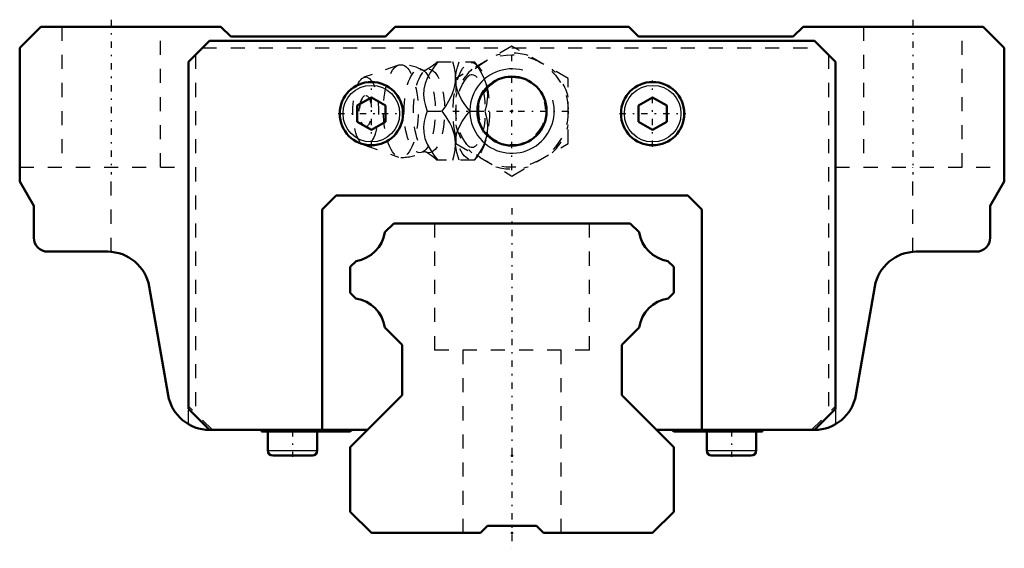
# Model space of a CAD drawing. Header units: millimetres. Extents: x -35 to 35, y -1.1 to 36.5.
import ezdxf

# ---------------------------------------------------------------- set-up
doc = ezdxf.new("R2010")
doc.units = ezdxf.units.MM
doc.linetypes.add('Center', pattern=[1.5, 0.45, -0.5, 0.05, -0.5])
doc.linetypes.add('Dashed', pattern=[2, 1, -1])
for name, color, linetype, lineweight in [('2d ConnectionPoints', 7, 'Continuous', 50), ('AM_0', 7, 'Continuous', 50), ('AM_4', 3, 'Continuous', 25), ('AM_5', 3, 'Continuous', 25), ('AM_7', 7, 'Center', 25), ('AM_9', 6, 'Dashed', 25)]:
    doc.layers.add(name, color=color, linetype=linetype, lineweight=lineweight)

# ---------------------------------------------------------------- blocks, each defined once
blk = doc.blocks.new('1_wafmqhl1auicwgles0fxh3apw________0_in_HSR25M1LB1SS220LG200BM6F585000_2')
at = {"layer": 'AM_5', "linetype": 'Dashed'}
blk.add_arc((0, 30), 2.386, 75, 15, dxfattribs=at)
at = {"layer": 'AM_7'}
for p, q in [((0, 25.8), (0, 34.2)), ((-4.2, 30), (4.2, 30))]:
    blk.add_line(p, q, dxfattribs=at)
at = {"layer": 'AM_9'}
for p, q in [((0, 34.619), (-4, 32.309)), ((4, 32.309), (0, 34.619)), ((-8.065, 33.271), (-10.522, 32.403)), ((-5.317, 33.5), (-2.667, 33.5)), ((-2.371, 33.151), (-2.667, 33.5)), ((-4, 32.309), (-4, 27.691)), ((4, 27.691), (4, 32.309)), ((-6.03, 30), (-4.96, 30)), ((-3.002, 30), (-1.932, 30)), ((-10.522, 27.597), (-8.065, 26.729)), ((-4, 27.691), (0, 25.381)), ((0, 25.381), (4, 27.691)), ((-2.667, 26.5), (-2.371, 26.849)), ((-2.667, 26.5), (-5.317, 26.5))]:
    blk.add_line(p, q, dxfattribs=at)
for points in [[(-6.128, 32.908), (-6.134, 32.904), (-6.166, 32.893), (-6.219, 32.885), (-6.288, 32.889), (-6.328, 32.901), (-6.342, 32.907)], [(-5.273, 33.5), (-5.544, 33.136), (-5.795, 32.763), (-6.013, 32.378), (-6.18, 31.969), (-6.273, 31.554), (-6.286, 31.146), (-6.236, 30.75), (-6.145, 30.371), (-6.03, 30)], [(-5.315, 33.503), (-5.339, 33.48), (-5.495, 33.341), (-5.682, 33.194), (-5.9, 33.044), (-6.129, 32.908)], [(-4.013, 32.311), (-4.013, 32.378), (-4.026, 32.66), (-4.092, 33.086), (-4.203, 33.5)], [(-4.014, 32.369), (-3.965, 32.75), (-3.874, 33.129), (-3.759, 33.5)], [(-2.689, 33.5), (-2.435, 33.141), (-2.208, 32.771), (-2.012, 32.375), (-1.865, 31.97), (-1.796, 31.689), (-1.755, 31.409), (-1.742, 31.122), (-1.755, 30.84), (-1.821, 30.414), (-1.932, 30)], [(-4.96, 30), (-4.706, 30.359), (-4.479, 30.729), (-4.283, 31.125), (-4.136, 31.53), (-4.067, 31.811), (-4.026, 32.091), (-4.013, 32.311)], [(-4.001, 31.936), (-4.002, 31.946), (-4.016, 32.333)], [(-3.002, 30), (-3.399, 30.546), (-3.581, 30.83), (-3.742, 31.122), (-3.908, 31.525), (-4.001, 31.936)], [(-6.03, 30), (-6.143, 29.636), (-6.234, 29.263), (-6.285, 28.878), (-6.275, 28.469), (-6.188, 28.054), (-6.024, 27.646), (-5.803, 27.25), (-5.548, 26.871), (-5.273, 26.5)], [(-4.013, 27.689), (-4.04, 28.03), (-4.093, 28.311), (-4.174, 28.591), (-4.284, 28.878), (-4.419, 29.16), (-4.669, 29.586), (-4.96, 30)], [(-4.003, 28.052), (-3.917, 28.446), (-3.756, 28.851), (-3.532, 29.25), (-3.277, 29.629), (-3.002, 30)], [(-1.932, 30), (-1.833, 29.641), (-1.767, 29.271), (-1.742, 28.875), (-1.77, 28.47), (-1.822, 28.189), (-1.903, 27.909), (-2.013, 27.622), (-2.148, 27.34), (-2.398, 26.914), (-2.689, 26.5)], [(-4.014, 27.634), (-4.006, 28.025), (-4.003, 28.052)], [(-4.203, 26.5), (-4.104, 26.859), (-4.038, 27.229), (-4.013, 27.625), (-4.013, 27.689)], [(-3.759, 26.5), (-3.92, 27.046), (-3.979, 27.33), (-4.013, 27.618)], [(-6.342, 27.093), (-6.33, 27.098), (-6.292, 27.11), (-6.233, 27.116), (-6.169, 27.108), (-6.136, 27.096), (-6.128, 27.092)], [(-6.127, 27.091), (-5.963, 26.995), (-5.746, 26.852), (-5.557, 26.71), (-5.396, 26.573), (-5.311, 26.494)]]:
    blk.add_lwpolyline(points, dxfattribs=at)
blk.add_circle((0, 30), 4, dxfattribs=at)
for centre, radius, start, end in [((0, 30), 4.12, 73.86243, 106.13757), ((-7.903, 30), 3.3, 61.76048, 90), ((0, 30), 4.12, 133.86243, 166.13757), ((0, 30), 4.12, 13.86243, 46.13757), ((-9.071, 30), 1.82, 148.36971, 211.63029), ((0, 30), 4.12, 193.86243, 226.13757), ((0, 30), 4.12, 313.86243, 346.13757), ((-7.903, 30), 3.3, 270, 298.23952), ((0, 30), 4.12, 253.86243, 286.13757)]:
    blk.add_arc(centre, radius, start, end, dxfattribs=at)
for centre, major_axis in [((-7.903, 30), (0, 3.3)), ((-6.561, 30), (0, 2.965)), ((-5.9, 30), (0, 2.971)), ((-2.893, 30), (0, 3.445)), ((-10.403, 30), (0, 2.424)), ((-10.403, 30), (0, 1.117))]:
    blk.add_ellipse(centre, major_axis=major_axis, ratio=0.374607, dxfattribs=at)
blk.add_ellipse((-2.841, 30), major_axis=(0, -2.572), ratio=0.374607, start_param=5.781061, end_param=9.926902, dxfattribs=at)
blk = doc.blocks.new('2_HSR25M1LBSSB_M6F_Slider_0_in_HSR25M1LB1SS220LG200BM6F585000_2')
at = {"layer": 'AM_0'}
for p, q in [((-33.5, 36), (-35, 34.5)), ((-20.7, 36), (-33.5, 36)), ((-20, 35.3), (-20.7, 36)), ((-8.3, 36), (-9, 35.3)), ((8.3, 36), (-8.3, 36)), ((9, 35.3), (8.3, 36)), ((20.7, 36), (20, 35.3)), ((33.5, 36), (20.7, 36)), ((35, 34.5), (33.5, 36)), ((-23, 33.5), (-21.5, 35)), ((-21.5, 35), (21.5, 35)), ((-9, 35.3), (-20, 35.3)), ((20, 35.3), (9, 35.3)), ((21.5, 35), (23, 33.5)), ((-35, 34.5), (-35, 25)), ((35, 25), (35, 34.5)), ((-23, 33.5), (-23, 8.817)), ((23, 8.817), (23, 33.5)), ((-10, 30.972), (-11, 30.394)), ((-9, 30.394), (-10, 30.972)), ((10, 30.972), (9, 30.394)), ((11, 30.394), (10, 30.972)), ((-11, 30.394), (-11, 29.24)), ((-9, 29.24), (-9, 30.394)), ((9, 30.394), (9, 29.24)), ((11, 29.24), (11, 30.394)), ((-11, 29.24), (-10, 28.662)), ((-10, 28.662), (-9, 29.24)), ((9, 29.24), (10, 28.662)), ((10, 28.662), (11, 29.24)), ((-35, 25), (-34, 23.268)), ((34, 23.268), (35, 25)), ((-12.5, 24), (-13.5, 23)), ((12.5, 24), (-12.5, 24)), ((13.5, 23), (12.5, 24)), ((-34, 23.268), (-34, 21)), ((34, 21), (34, 23.268)), ((-13.5, 23), (-13.5, 7.317)), ((13.5, 7.317), (13.5, 23)), ((-33, 20), (-28.744, 20)), ((28.744, 20), (33, 20)), ((-25.788, 17.513), (-24.449, 9.804)), ((24.449, 9.804), (25.788, 17.513)), ((-23, 8.817), (-21.5, 7.317)), ((21.5, 7.317), (23, 8.817)), ((-21.5, 7.317), (-10.283, 7.317)), ((-17.8, 7.317), (-17.8, 7.217)), ((-17.8, 7.217), (-11.5, 7.217)), ((-17.359, 7.217), (-17.359, 5.852)), ((-13.841, 5.852), (-13.841, 7.217)), ((10.283, 7.317), (21.5, 7.317)), ((11.5, 7.217), (17.8, 7.217)), ((13.841, 7.217), (13.841, 5.852)), ((17.359, 5.852), (17.359, 7.217)), ((17.8, 7.217), (17.8, 7.317)), ((-17.007, 5.5), (-14.193, 5.5)), ((14.193, 5.5), (17.007, 5.5))]:
    blk.add_line(p, q, dxfattribs=at)
for centre, radius in [((0, 30), 2.458), ((-10, 29.817), 2.25), ((10, 29.817), 2.25)]:
    blk.add_circle(centre, radius, dxfattribs=at)
for centre, radius, start, end in [((33, 21), 1, 270, 360), ((-33, 21), 1, 180, 270), ((-28.744, 17), 3, 9.85219, 90), ((28.744, 17), 3, 90, 170.14781), ((-21.493, 10.317), 3, 189.85219, 270), ((21.493, 10.317), 3, 270, 350.14781), ((-11.5, 7.317), 0.1, 270, 360), ((11.5, 7.317), 0.1, 180, 270), ((-17.007, 5.852), 0.352, 180, 270), ((-14.193, 5.852), 0.352, 270, 360), ((14.193, 5.852), 0.352, 180, 270), ((17.007, 5.852), 0.352, 270, 0)]:
    blk.add_arc(centre, radius, start, end, dxfattribs=at)
at = {"layer": 'AM_4'}
for p, q in [((-17.359, 5.852), (-13.841, 5.852)), ((13.841, 5.852), (17.359, 5.852))]:
    blk.add_line(p, q, dxfattribs=at)
for centre in [(-10, 29.817), (10, 29.817)]:
    blk.add_circle(centre, 2.012, dxfattribs=at)
at = {"layer": 'AM_5'}
blk.add_arc((0, 30), 3, 75, 15, dxfattribs=at)
at = {"layer": 'AM_7'}
for p, q in [((-28.5, 36.5), (-28.5, 25.5)), ((28.5, 36.5), (28.5, 25.5)), ((-10, 27.455), (-10, 32.179)), ((10, 27.455), (10, 32.179)), ((-12.362, 29.817), (-7.637, 29.817)), ((7.638, 29.817), (12.363, 29.817)), ((-15.6, 7.303), (-15.6, 5.414)), ((15.6, 7.303), (15.6, 5.414))]:
    blk.add_line(p, q, dxfattribs=at)
at = {"layer": 'AM_9'}
for p, q in [((-32, 36), (-32, 26)), ((-25, 26), (-25, 36)), ((25, 36), (25, 26)), ((32, 26), (32, 36)), ((-22, 34.5), (22, 34.5)), ((-22.5, 34), (-22.5, 8.517)), ((22.5, 34), (22.5, 8.517)), ((-35, 26), (-23, 26)), ((-28.5, 19.99), (-28.5, 26)), ((23, 26), (35, 26)), ((28.5, 19.99), (28.5, 26)), ((-21.3, 7.317), (-23, 9.017)), ((-23, 7.729), (-23, 8.817)), ((21.3, 7.317), (23, 9.017)), ((23, 8.817), (23, 7.729))]:
    blk.add_line(p, q, dxfattribs=at)
blk = doc.blocks.new('3_HSR25M1LB122020_Rail_0_in_HSR25M1LB1SS220LG200BM6F585000_2')
at = {"layer": 'AM_0'}
for p, q in [((-8.41, 22), (-9.033, 21.377)), ((8.41, 22), (-8.41, 22)), ((9.033, 21.377), (8.41, 22)), ((-11.077, 19.333), (-11.5, 18.91)), ((-11.5, 18.91), (-11.5, 17.08)), ((11.5, 18.91), (11.077, 19.333)), ((11.5, 17.08), (11.5, 18.91)), ((-11.5, 17.08), (-11.091, 16.671)), ((11.091, 16.671), (11.5, 17.08)), ((-9.031, 14.61), (-7.8, 13.38)), ((7.8, 13.38), (9.031, 14.61)), ((-7.8, 13.38), (-7.8, 9.8)), ((7.8, 9.8), (7.8, 13.38)), ((-7.8, 9.8), (-11.5, 6.1)), ((11.5, 6.1), (7.8, 9.8)), ((-11.5, 6.1), (-11.5, 1.5)), ((11.5, 1.5), (11.5, 6.1)), ((-11.5, 1.5), (-10, 0)), ((10, 0), (11.5, 1.5)), ((-10, 0), (-2.25, 0)), ((-2.25, 0), (-1.75, 0.5)), ((-1.75, 0.5), (1.75, 0.5)), ((1.75, 0.5), (2.25, 0)), ((2.25, 0), (10, 0))]:
    blk.add_line(p, q, dxfattribs=at)
for centre, start, end in [((-11.48, 21.78), 279.35099, 350.64901), ((11.48, 21.78), 189.35099, 260.64901), ((-11.48, 14.222), 9.01322, 80.98678), ((11.48, 14.222), 99.01322, 170.98678)]:
    blk.add_arc(centre, 2.48, start, end, dxfattribs=at)
at = {"layer": 'AM_7'}
blk.add_line((0, 23.1), (0, -1.1), dxfattribs=at)
at = {"layer": 'AM_9'}
for p, q in [((-5.5, 22), (-5.5, 13)), ((5.5, 13), (5.5, 22)), ((5.5, 13), (-5.5, 13)), ((-3.5, 13), (-3.5, 0)), ((3.5, 0), (3.5, 13))]:
    blk.add_line(p, q, dxfattribs=at)

msp = doc.modelspace()

# ---------------------------------------------------------------- linework, layer by layer
at = {"layer": '2d ConnectionPoints'}
for p in [(0, 30), (0, 30), (0, 5.5), (0, 5.5), (0, 0), (0, 0)]:
    msp.add_point(p, dxfattribs=at)

# ---------------------------------------------------------------- block references
for name in ['2_HSR25M1LBSSB_M6F_Slider_0_in_HSR25M1LB1SS220LG200BM6F585000_2', '1_wafmqhl1auicwgles0fxh3apw________0_in_HSR25M1LB1SS220LG200BM6F585000_2', '3_HSR25M1LB122020_Rail_0_in_HSR25M1LB1SS220LG200BM6F585000_2']:
    msp.add_blockref(name, (0, 0))

doc.saveas('drawing.dxf')
